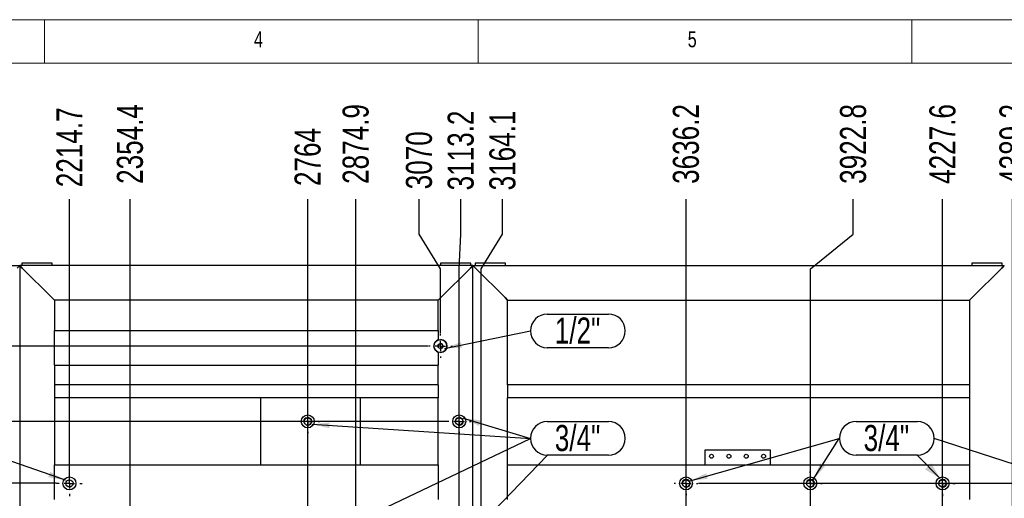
# Model space of a CAD drawing. Header units: millimetres. Extents: x 5 to 1226, y 5 to 415.
# Tile 15 of 61: x 144 to 258, y 360 to 415. Entities that reach past the tile are written whole.
import ezdxf

# ---------------------------------------------------------------- set-up
doc = ezdxf.new("R2010")
doc.units = ezdxf.units.MM
doc.header["$PDSIZE"] = -1
doc.linetypes.add('CENTERX2', pattern=[20.32, 12.7, -2.54, 2.54, -2.54])
for name, color, linetype in [('COTES', 1, 'Continuous'), ('NOTES', 6, 'Continuous'), ('TRAIT-FINS', 9, 'Continuous'), ('TRAIT-MIXTES', 3, 'CENTERX2')]:
    doc.layers.add(name, color=color, linetype=linetype)
doc.layers.add('TRAIT-FORT', color=4, linetype='Continuous', lineweight=25)
doc.styles.add('SLDTEXTSTYLE0', font='TXT', dxfattribs={"width": 0.75})
doc.dimstyles.new('SLDDIMSTYLE1', dxfattribs={"dimtxt": 3, "dimasz": 2, "dimexe": 0, "dimexo": 0.0625, "dimgap": 0.75, "dimtad": 0, "dimtih": 1, "dimtoh": 1, "dimdec": 1, "dimlfac": 20, "dimrnd": 1e-09, "dimzin": 12, "dimdsep": 46, "dimtxsty": 'SLDTEXTSTYLE0', "dimsah": 1, "dimcen": 0.09, "dimadec": 0, "dimazin": 3, "dimtfac": 1, "dimtdec": 1, "dimtofl": 0, "dimtmove": 0, "dimatfit": 3, "dimfxl": 1, "dimfrac": 2, "dimtolj": 1, "dimtzin": 12, "dimarcsym": 0})
doc.dimstyles.new('SLDDIMSTYLE2', dxfattribs={"dimtxt": 3, "dimasz": 2, "dimexe": 0, "dimexo": 0.0625, "dimgap": 0.75, "dimtad": 0, "dimtih": 1, "dimtoh": 1, "dimdec": 0, "dimlfac": 20, "dimrnd": 1e-09, "dimzin": 12, "dimdsep": 46, "dimtxsty": 'SLDTEXTSTYLE0', "dimsah": 1, "dimcen": 0.09, "dimadec": 0, "dimazin": 3, "dimtfac": 1, "dimtdec": 0, "dimtofl": 0, "dimtmove": 0, "dimatfit": 3, "dimfxl": 1, "dimfrac": 2, "dimtolj": 1, "dimtzin": 12, "dimarcsym": 0})
doc.dimstyles.new('SLDDIMSTYLE3', dxfattribs={"dimtxt": 0.18, "dimasz": 2, "dimexe": 0, "dimexo": 0.0625, "dimgap": 0, "dimtad": 0, "dimtih": 1, "dimtoh": 1, "dimdec": 0, "dimrnd": 1e-09, "dimzin": 0, "dimdsep": 46, "dimtxsty": 'Standard', "dimsah": 1, "dimcen": 0.09, "dimadec": 0, "dimazin": 0, "dimtfac": 2, "dimtdec": 0, "dimtofl": 0, "dimtmove": 0, "dimatfit": 3, "dimfxl": 1, "dimfrac": 2, "dimtolj": 1, "dimtzin": 0, "dimarcsym": 0})

# ---------------------------------------------------------------- blocks, each defined once
blk = doc.blocks.new('_D_11')
at = {"layer": 'COTES', "color": 0, "lineweight": -2, "transparency": 16777216}
blk.add_line((149.89, 361.61), (149.89, 394.29), dxfattribs=at)
at = {"layer": 'Defpoints', "color": 0, "transparency": 16777216}
for p in [(149.89, 394.29), (39.16, 386.67), (149.89, 361.55)]:
    blk.add_point(p, dxfattribs=at)
at = {"layer": 'COTES', "color": 0, "transparency": 16777216, "insert": (149.89, 400.29), "char_height": 3, "attachment_point": 5, "rotation": 90, "style": 'SLDTEXTSTYLE0'}
blk.add_mtext('\\A1;2214.7', dxfattribs=at)
blk = doc.blocks.new('_D_12')
at = {"layer": 'COTES', "color": 0, "lineweight": -2, "transparency": 16777216}
blk.add_line((156.88, 315.46), (156.88, 394.29), dxfattribs=at)
at = {"layer": 'Defpoints', "color": 0, "transparency": 16777216}
for p in [(156.88, 394.29), (39.16, 386.67), (156.88, 315.4)]:
    blk.add_point(p, dxfattribs=at)
at = {"layer": 'COTES', "color": 0, "transparency": 16777216, "insert": (156.88, 400.67), "char_height": 3, "attachment_point": 5, "rotation": 90, "style": 'SLDTEXTSTYLE0'}
blk.add_mtext('\\A1;2354.4', dxfattribs=at)
blk = doc.blocks.new('_D_13')
at = {"layer": 'COTES', "color": 0, "lineweight": -2, "transparency": 16777216}
blk.add_line((177.36, 308.19), (177.36, 394.29), dxfattribs=at)
at = {"layer": 'Defpoints', "color": 0, "transparency": 16777216}
for p in [(177.36, 394.29), (39.16, 386.67), (177.36, 308.13)]:
    blk.add_point(p, dxfattribs=at)
at = {"layer": 'COTES', "color": 0, "transparency": 16777216, "insert": (177.36, 399.17), "char_height": 3, "attachment_point": 5, "rotation": 90, "style": 'SLDTEXTSTYLE0'}
blk.add_mtext('\\A1;2764', dxfattribs=at)
blk = doc.blocks.new('_D_14')
at = {"layer": 'COTES', "color": 0, "lineweight": -2, "transparency": 16777216}
blk.add_line((182.9, 259.45), (182.9, 394.29), dxfattribs=at)
at = {"layer": 'Defpoints', "color": 0, "transparency": 16777216}
for p in [(182.9, 394.29), (39.16, 386.67), (182.9, 259.39)]:
    blk.add_point(p, dxfattribs=at)
at = {"layer": 'COTES', "color": 0, "transparency": 16777216, "insert": (182.9, 400.67), "char_height": 3, "attachment_point": 5, "rotation": 90, "style": 'SLDTEXTSTYLE0'}
blk.add_mtext('\\A1;2874.9', dxfattribs=at)
blk = doc.blocks.new('_D_15')
at = {"layer": 'COTES', "color": 0, "lineweight": -2, "transparency": 16777216}
for p, q in [((190.2, 390.29), (190.2, 394.29)), ((192.66, 386.29), (190.2, 390.29)), ((192.66, 378.81), (192.66, 386.29))]:
    blk.add_line(p, q, dxfattribs=at)
at = {"layer": 'Defpoints', "color": 0, "transparency": 16777216}
for p in [(190.2, 394.29), (39.16, 386.67), (192.66, 378.75)]:
    blk.add_point(p, dxfattribs=at)
at = {"layer": 'COTES', "color": 0, "transparency": 16777216, "insert": (190.2, 398.79), "char_height": 3, "attachment_point": 5, "rotation": 90, "style": 'SLDTEXTSTYLE0'}
blk.add_mtext('\\A1;3070', dxfattribs=at)
blk = doc.blocks.new('_D_16')
at = {"layer": 'COTES', "color": 0, "lineweight": -2, "transparency": 16777216}
for p, q in [((195.01, 390.29), (195.01, 394.29)), ((194.82, 386.29), (195.01, 390.29)), ((194.82, 354.46), (194.82, 386.29))]:
    blk.add_line(p, q, dxfattribs=at)
at = {"layer": 'Defpoints', "color": 0, "transparency": 16777216}
for p in [(195.01, 394.29), (39.16, 386.67), (194.82, 354.4)]:
    blk.add_point(p, dxfattribs=at)
at = {"layer": 'COTES', "color": 0, "transparency": 16777216, "insert": (195.01, 399.92), "char_height": 3, "attachment_point": 5, "rotation": 90, "style": 'SLDTEXTSTYLE0'}
blk.add_mtext('\\A1;3113.2', dxfattribs=at)
blk = doc.blocks.new('_D_17')
at = {"layer": 'COTES', "color": 0, "lineweight": -2, "transparency": 16777216}
for p, q in [((199.82, 390.29), (199.82, 394.29)), ((197.36, 386.29), (199.82, 390.29)), ((197.36, 306.84), (197.36, 386.29))]:
    blk.add_line(p, q, dxfattribs=at)
at = {"layer": 'Defpoints', "color": 0, "transparency": 16777216}
for p in [(199.82, 394.29), (39.16, 386.67), (197.36, 306.78)]:
    blk.add_point(p, dxfattribs=at)
at = {"layer": 'COTES', "color": 0, "transparency": 16777216, "insert": (199.82, 399.92), "char_height": 3, "attachment_point": 5, "rotation": 90, "style": 'SLDTEXTSTYLE0'}
blk.add_mtext('\\A1;3164.1', dxfattribs=at)
blk = doc.blocks.new('_D_18')
at = {"layer": 'COTES', "color": 0, "lineweight": -2, "transparency": 16777216}
blk.add_line((220.97, 313.98), (220.97, 394.29), dxfattribs=at)
at = {"layer": 'Defpoints', "color": 0, "transparency": 16777216}
for p in [(220.97, 394.29), (39.16, 386.67), (220.97, 313.92)]:
    blk.add_point(p, dxfattribs=at)
at = {"layer": 'COTES', "color": 0, "transparency": 16777216, "insert": (220.97, 400.67), "char_height": 3, "attachment_point": 5, "rotation": 90, "style": 'SLDTEXTSTYLE0'}
blk.add_mtext('\\A1;3636.2', dxfattribs=at)
blk = doc.blocks.new('_D_19')
at = {"layer": 'COTES', "color": 0, "lineweight": -2, "transparency": 16777216}
for p, q in [((240.24, 390.29), (240.24, 394.29)), ((235.3, 386.29), (240.24, 390.29)), ((235.3, 315.46), (235.3, 386.29))]:
    blk.add_line(p, q, dxfattribs=at)
at = {"layer": 'Defpoints', "color": 0, "transparency": 16777216}
for p in [(240.24, 394.29), (39.16, 386.67), (235.3, 315.4)]:
    blk.add_point(p, dxfattribs=at)
at = {"layer": 'COTES', "color": 0, "transparency": 16777216, "insert": (240.24, 400.67), "char_height": 3, "attachment_point": 5, "rotation": 90, "style": 'SLDTEXTSTYLE0'}
blk.add_mtext('\\A1;3922.8', dxfattribs=at)
blk = doc.blocks.new('_D_20')
at = {"layer": 'COTES', "color": 0, "lineweight": -2, "transparency": 16777216}
blk.add_line((250.54, 320.41), (250.54, 394.29), dxfattribs=at)
at = {"layer": 'Defpoints', "color": 0, "transparency": 16777216}
for p in [(250.54, 394.29), (39.16, 386.67), (250.54, 320.35)]:
    blk.add_point(p, dxfattribs=at)
at = {"layer": 'COTES', "color": 0, "transparency": 16777216, "insert": (250.54, 400.67), "char_height": 3, "attachment_point": 5, "rotation": 90, "style": 'SLDTEXTSTYLE0'}
blk.add_mtext('\\A1;4227.6', dxfattribs=at)
blk = doc.blocks.new('_D_21')
at = {"layer": 'COTES', "color": 0, "lineweight": -2, "transparency": 16777216}
blk.add_line((258.62, 280.25), (258.62, 394.29), dxfattribs=at)
at = {"layer": 'Defpoints', "color": 0, "transparency": 16777216}
for p in [(258.62, 394.29), (39.16, 386.67), (258.62, 280.19)]:
    blk.add_point(p, dxfattribs=at)
at = {"layer": 'COTES', "color": 0, "transparency": 16777216, "insert": (258.62, 400.67), "char_height": 3, "attachment_point": 5, "rotation": 90, "style": 'SLDTEXTSTYLE0'}
blk.add_mtext('\\A1;4389.2', dxfattribs=at)
blk = doc.blocks.new('_D_22')
at = {"layer": 'COTES', "color": 0, "lineweight": -2, "transparency": 16777216}
blk.add_line((264.82, 319.06), (264.82, 394.29), dxfattribs=at)
at = {"layer": 'Defpoints', "color": 0, "transparency": 16777216}
for p in [(264.82, 394.29), (39.16, 386.67), (264.82, 319)]:
    blk.add_point(p, dxfattribs=at)
at = {"layer": 'COTES', "color": 0, "transparency": 16777216, "insert": (264.82, 400.29), "char_height": 3, "attachment_point": 5, "rotation": 90, "style": 'SLDTEXTSTYLE0'}
blk.add_mtext('\\A1;4513.3', dxfattribs=at)
blk = doc.blocks.new('_D_23')
at = {"layer": 'COTES', "color": 0, "lineweight": -2, "transparency": 16777216}
blk.add_line((273.38, 315.68), (273.38, 394.29), dxfattribs=at)
at = {"layer": 'Defpoints', "color": 0, "transparency": 16777216}
for p in [(273.38, 394.29), (39.16, 386.67), (273.38, 315.62)]:
    blk.add_point(p, dxfattribs=at)
at = {"layer": 'COTES', "color": 0, "transparency": 16777216, "insert": (273.38, 400.67), "char_height": 3, "attachment_point": 5, "rotation": 90, "style": 'SLDTEXTSTYLE0'}
blk.add_mtext('\\A1;4684.4', dxfattribs=at)
blk = doc.blocks.new('_D_24')
at = {"layer": 'COTES', "color": 0, "lineweight": -2, "transparency": 16777216}
blk.add_line((293.97, 378.63), (293.97, 394.29), dxfattribs=at)
at = {"layer": 'Defpoints', "color": 0, "transparency": 16777216}
for p in [(293.97, 394.29), (39.16, 386.67), (293.97, 378.57)]:
    blk.add_point(p, dxfattribs=at)
at = {"layer": 'COTES', "color": 0, "transparency": 16777216, "insert": (293.97, 400.1), "char_height": 3, "attachment_point": 5, "rotation": 90, "style": 'SLDTEXTSTYLE0'}
blk.add_mtext('\\A1;5096.1', dxfattribs=at)
blk = doc.blocks.new('_D_25')
at = {"layer": 'COTES', "color": 0, "lineweight": -2, "transparency": 16777216}
blk.add_line((314.49, 259.17), (314.49, 394.29), dxfattribs=at)
at = {"layer": 'Defpoints', "color": 0, "transparency": 16777216}
for p in [(314.49, 394.29), (39.16, 386.67), (314.49, 259.11)]:
    blk.add_point(p, dxfattribs=at)
at = {"layer": 'COTES', "color": 0, "transparency": 16777216, "insert": (314.49, 400.48), "char_height": 3, "attachment_point": 5, "rotation": 90, "style": 'SLDTEXTSTYLE0'}
blk.add_mtext('\\A1;5506.7', dxfattribs=at)
blk = doc.blocks.new('_D_26')
at = {"layer": 'COTES', "color": 0, "lineweight": -2, "transparency": 16777216}
for p, q in [((332.37, 390.29), (332.37, 394.29)), ((333.12, 386.29), (332.37, 390.29)), ((333.12, 246.99), (333.12, 386.29))]:
    blk.add_line(p, q, dxfattribs=at)
at = {"layer": 'Defpoints', "color": 0, "transparency": 16777216}
for p in [(332.37, 394.29), (39.16, 386.67), (333.12, 246.92)]:
    blk.add_point(p, dxfattribs=at)
at = {"layer": 'COTES', "color": 0, "transparency": 16777216, "insert": (332.37, 400.67), "char_height": 3, "attachment_point": 5, "rotation": 90, "style": 'SLDTEXTSTYLE0'}
blk.add_mtext('\\A1;5879.3', dxfattribs=at)
blk = doc.blocks.new('_D_27')
at = {"layer": 'COTES', "color": 0, "lineweight": -2, "transparency": 16777216}
for p, q in [((337.18, 390.29), (337.18, 394.29)), ((336.42, 386.29), (337.18, 390.29)), ((336.42, 245.51), (336.42, 386.29))]:
    blk.add_line(p, q, dxfattribs=at)
at = {"layer": 'Defpoints', "color": 0, "transparency": 16777216}
for p in [(337.18, 394.29), (39.16, 386.67), (336.42, 245.45)]:
    blk.add_point(p, dxfattribs=at)
at = {"layer": 'COTES', "color": 0, "transparency": 16777216, "insert": (337.18, 400.67), "char_height": 3, "attachment_point": 5, "rotation": 90, "style": 'SLDTEXTSTYLE0'}
blk.add_mtext('\\A1;5945.3', dxfattribs=at)
blk = doc.blocks.new('_D_28')
at = {"layer": 'COTES', "color": 0, "lineweight": -2, "transparency": 16777216}
for p, q in [((358.28, 390.29), (358.28, 394.29)), ((359.79, 386.29), (358.28, 390.29)), ((359.79, 245.51), (359.79, 386.29))]:
    blk.add_line(p, q, dxfattribs=at)
at = {"layer": 'Defpoints', "color": 0, "transparency": 16777216}
for p in [(358.28, 394.29), (39.16, 386.67), (359.79, 245.45)]:
    blk.add_point(p, dxfattribs=at)
at = {"layer": 'COTES', "color": 0, "transparency": 16777216, "insert": (358.28, 400.29), "char_height": 3, "attachment_point": 5, "rotation": 90, "style": 'SLDTEXTSTYLE0'}
blk.add_mtext('\\A1;6412.7', dxfattribs=at)
blk = doc.blocks.new('_D_29')
at = {"layer": 'COTES', "color": 0, "lineweight": -2, "transparency": 16777216}
blk.add_line((363.09, 245.51), (363.09, 394.29), dxfattribs=at)
at = {"layer": 'Defpoints', "color": 0, "transparency": 16777216}
for p in [(363.09, 394.29), (39.16, 386.67), (363.09, 245.45)]:
    blk.add_point(p, dxfattribs=at)
at = {"layer": 'COTES', "color": 0, "transparency": 16777216, "insert": (363.09, 400.67), "char_height": 3, "attachment_point": 5, "rotation": 90, "style": 'SLDTEXTSTYLE0'}
blk.add_mtext('\\A1;6478.7', dxfattribs=at)
blk = doc.blocks.new('_D_34')
at = {"layer": 'COTES', "color": 0, "lineweight": -2, "transparency": 16777216}
for p, q in [((368.41, 361.55), (372.41, 367.43)), ((372.41, 367.43), (376.41, 367.43)), ((222.4, 361.55), (368.41, 361.55))]:
    blk.add_line(p, q, dxfattribs=at)
at = {"layer": 'Defpoints', "color": 0, "transparency": 16777216}
for p in [(366.16, 386.67), (376.41, 367.43), (222.34, 361.55)]:
    blk.add_point(p, dxfattribs=at)
at = {"layer": 'COTES', "color": 0, "transparency": 16777216, "insert": (379.97, 367.43), "char_height": 3, "attachment_point": 5, "style": 'SLDTEXTSTYLE0'}
blk.add_mtext('\\A1;502', dxfattribs=at)
blk = doc.blocks.new('_D_35')
at = {"layer": 'COTES', "color": 0, "lineweight": -2, "transparency": 16777216}
for p, q in [((368.41, 321.06), (372.41, 326.11)), ((372.41, 326.11), (376.41, 326.11)), ((178.77, 321.06), (368.41, 321.06))]:
    blk.add_line(p, q, dxfattribs=at)
at = {"layer": 'Defpoints', "color": 0, "transparency": 16777216}
for p in [(366.16, 386.67), (376.41, 326.11), (178.71, 321.06)]:
    blk.add_point(p, dxfattribs=at)
at = {"layer": 'COTES', "color": 0, "transparency": 16777216, "insert": (381.66, 326.11), "char_height": 3, "attachment_point": 5, "style": 'SLDTEXTSTYLE0'}
blk.add_mtext('\\A1;1312.1', dxfattribs=at)
blk = doc.blocks.new('_D_36')
at = {"layer": 'COTES', "color": 0, "lineweight": -2, "transparency": 16777216}
for p, q in [((368.41, 319), (372.41, 322.3)), ((372.41, 322.3), (376.41, 322.3)), ((251.95, 319), (368.41, 319))]:
    blk.add_line(p, q, dxfattribs=at)
at = {"layer": 'Defpoints', "color": 0, "transparency": 16777216}
for p in [(366.16, 386.67), (376.41, 322.3), (251.89, 319)]:
    blk.add_point(p, dxfattribs=at)
at = {"layer": 'COTES', "color": 0, "transparency": 16777216, "insert": (382.41, 322.3), "char_height": 3, "attachment_point": 5, "style": 'SLDTEXTSTYLE0'}
blk.add_mtext('\\A1;1353.4', dxfattribs=at)
blk = doc.blocks.new('_D_38')
at = {"layer": 'COTES', "color": 0, "lineweight": -2, "transparency": 16777216}
for p, q in [((221.03, 313.92), (368.41, 313.92)), ((368.41, 313.92), (372.41, 307.87)), ((372.41, 307.87), (376.41, 307.87))]:
    blk.add_line(p, q, dxfattribs=at)
at = {"layer": 'Defpoints', "color": 0, "transparency": 16777216}
for p in [(366.16, 386.67), (220.97, 313.92), (376.41, 307.87)]:
    blk.add_point(p, dxfattribs=at)
at = {"layer": 'COTES', "color": 0, "transparency": 16777216, "insert": (380.91, 307.87), "char_height": 3, "attachment_point": 5, "style": 'SLDTEXTSTYLE0'}
blk.add_mtext('\\A1;1455', dxfattribs=at)
blk = doc.blocks.new('_D_39')
at = {"layer": 'COTES', "color": 0, "lineweight": -2, "transparency": 16777216}
for p, q in [((178.77, 306.78), (368.41, 306.78)), ((368.41, 306.78), (372.41, 300.38)), ((372.41, 300.38), (376.41, 300.38))]:
    blk.add_line(p, q, dxfattribs=at)
at = {"layer": 'Defpoints', "color": 0, "transparency": 16777216}
for p in [(366.16, 386.67), (178.71, 306.78), (376.41, 300.38)]:
    blk.add_point(p, dxfattribs=at)
at = {"layer": 'COTES', "color": 0, "transparency": 16777216, "insert": (382.41, 300.38), "char_height": 3, "attachment_point": 5, "style": 'SLDTEXTSTYLE0'}
blk.add_mtext('\\A1;1597.9', dxfattribs=at)
blk = doc.blocks.new('_D_45')
at = {"layer": 'COTES', "color": 0, "lineweight": -2, "transparency": 16777216}
for p, q in [((29.54, 380.25), (25.54, 380.25)), ((33.54, 377.37), (29.54, 380.25)), ((191.22, 377.37), (33.54, 377.37))]:
    blk.add_line(p, q, dxfattribs=at)
at = {"layer": 'Defpoints', "color": 0, "transparency": 16777216}
for p in [(39.16, 386.67), (25.54, 380.25), (191.29, 377.37)]:
    blk.add_point(p, dxfattribs=at)
at = {"layer": 'COTES', "color": 0, "transparency": 16777216, "insert": (20.66, 380.25), "char_height": 3, "attachment_point": 5, "style": 'SLDTEXTSTYLE0'}
blk.add_mtext('\\A1;185.9', dxfattribs=at)
blk = doc.blocks.new('_D_48')
at = {"layer": 'COTES', "color": 0, "lineweight": -2, "transparency": 16777216}
for p, q in [((33.54, 368.69), (29.54, 365.82)), ((193.38, 368.69), (33.54, 368.69)), ((29.54, 365.82), (25.54, 365.82))]:
    blk.add_line(p, q, dxfattribs=at)
at = {"layer": 'Defpoints', "color": 0, "transparency": 16777216}
for p in [(39.16, 386.67), (193.44, 368.69), (25.54, 365.82)]:
    blk.add_point(p, dxfattribs=at)
at = {"layer": 'COTES', "color": 0, "transparency": 16777216, "insert": (20.29, 365.82), "char_height": 3, "attachment_point": 5, "style": 'SLDTEXTSTYLE0'}
blk.add_mtext('\\A1;359.6', dxfattribs=at)
blk = doc.blocks.new('_D_49')
at = {"layer": 'COTES', "color": 0, "lineweight": -2, "transparency": 16777216}
for p, q in [((33.54, 361.55), (29.54, 359.84)), ((148.36, 361.55), (33.54, 361.55)), ((29.54, 359.84), (25.54, 359.84))]:
    blk.add_line(p, q, dxfattribs=at)
at = {"layer": 'Defpoints', "color": 0, "transparency": 16777216}
for p in [(39.16, 386.67), (148.42, 361.55), (25.54, 359.84)]:
    blk.add_point(p, dxfattribs=at)
at = {"layer": 'COTES', "color": 0, "transparency": 16777216, "insert": (20.48, 359.84), "char_height": 3, "attachment_point": 5, "style": 'SLDTEXTSTYLE0'}
blk.add_mtext('\\A1;502.5', dxfattribs=at)
blk = doc.blocks.new('_D_50')
at = {"layer": 'COTES', "color": 0, "lineweight": -2, "transparency": 16777216}
blk.add_line((193.28, 354.4), (25.54, 354.4), dxfattribs=at)
at = {"layer": 'Defpoints', "color": 0, "transparency": 16777216}
for p in [(39.16, 386.67), (25.54, 354.4), (193.34, 354.4)]:
    blk.add_point(p, dxfattribs=at)
at = {"layer": 'COTES', "color": 0, "transparency": 16777216, "insert": (20.29, 354.4), "char_height": 3, "attachment_point": 5, "style": 'SLDTEXTSTYLE0'}
blk.add_mtext('\\A1;645.4', dxfattribs=at)
blk = doc.blocks.new('_D_54')
at = {"layer": 'COTES', "color": 0, "lineweight": -2, "transparency": 16777216}
blk.add_line((156.81, 313.92), (25.54, 313.92), dxfattribs=at)
at = {"layer": 'Defpoints', "color": 0, "transparency": 16777216}
for p in [(39.16, 386.67), (25.54, 313.92), (156.88, 313.92)]:
    blk.add_point(p, dxfattribs=at)
at = {"layer": 'COTES', "color": 0, "transparency": 16777216, "insert": (21.04, 313.92), "char_height": 3, "attachment_point": 5, "style": 'SLDTEXTSTYLE0'}
blk.add_mtext('\\A1;1455', dxfattribs=at)
blk = doc.blocks.new('_D_56')
at = {"layer": 'COTES', "color": 0, "lineweight": -2, "transparency": 16777216}
for p, q in [((29.54, 260.49), (25.54, 260.49)), ((33.54, 259.39), (29.54, 260.49)), ((182.84, 259.39), (33.54, 259.39))]:
    blk.add_line(p, q, dxfattribs=at)
at = {"layer": 'Defpoints', "color": 0, "transparency": 16777216}
for p in [(39.16, 386.67), (25.54, 260.49), (182.9, 259.39)]:
    blk.add_point(p, dxfattribs=at)
at = {"layer": 'COTES', "color": 0, "transparency": 16777216, "insert": (19.16, 260.49), "char_height": 3, "attachment_point": 5, "style": 'SLDTEXTSTYLE0'}
blk.add_mtext('\\A1;2545.7', dxfattribs=at)
blk = doc.blocks.new('SW_NOTE_9')
at = {"layer": 'NOTES', "color": 0}
for p, q in [((-8.99, 1.94), (-1.94, 1.94)), ((-1.94, -1.94), (-8.99, -1.94))]:
    blk.add_line(p, q, dxfattribs=at)
for centre, start, end in [((-8.99, 0), 90, 270), ((-1.94, 0), 270, 90)]:
    blk.add_arc(centre, 1.94, start, end, dxfattribs=at)
at = {"layer": 'NOTES', "color": 0, "insert": (-5.51, 1.54), "char_height": 3, "attachment_point": 2, "style": 'SLDTEXTSTYLE0'}
blk.add_mtext('3/4"', dxfattribs=at)
blk = doc.blocks.new('SW_NOTE_16')
at = {"layer": 'NOTES', "color": 0}
for p, q in [((1.94, 1.94), (8.99, 1.94)), ((8.99, -1.94), (1.94, -1.94))]:
    blk.add_line(p, q, dxfattribs=at)
for centre, start, end in [((1.94, 0), 90, 270), ((8.99, 0), 270, 90)]:
    blk.add_arc(centre, 1.94, start, end, dxfattribs=at)
at = {"layer": 'NOTES', "color": 0, "insert": (5.43, 1.54), "char_height": 3, "attachment_point": 2, "style": 'SLDTEXTSTYLE0'}
blk.add_mtext('1/2"', dxfattribs=at)
blk = doc.blocks.new('SW_NOTE_17')
at = {"layer": 'NOTES', "color": 0}
for p, q in [((1.94, 1.94), (8.99, 1.94)), ((8.99, -1.94), (1.94, -1.94))]:
    blk.add_line(p, q, dxfattribs=at)
for centre, start, end in [((1.94, 0), 90, 270), ((8.99, 0), 270, 90)]:
    blk.add_arc(centre, 1.94, start, end, dxfattribs=at)
at = {"layer": 'NOTES', "color": 0, "insert": (5.43, 1.54), "char_height": 3, "attachment_point": 2, "style": 'SLDTEXTSTYLE0'}
blk.add_mtext('3/4"', dxfattribs=at)
blk = doc.blocks.new('SW_CENTERMARKSYMBOL_3')
at = {"layer": 'TRAIT-MIXTES', "color": 0}
for p, q in [((0, 1.2), (0, 1.475)), ((-1.2, 0), (-1.475, 0)), ((0, 0), (-0.6, 0)), ((0, 0), (0, 0.6)), ((0, 0), (0, -0.6)), ((0, 0), (0.6, 0)), ((1.2, 0), (1.475, 0)), ((0, -1.2), (0, -1.475))]:
    blk.add_line(p, q, dxfattribs=at)
blk = doc.blocks.new('SW_CENTERMARKSYMBOL_19')
at = {"layer": 'TRAIT-MIXTES', "color": 0}
for p, q in [((0, 1.2), (0, 1.35)), ((-1.2, 0), (-1.35, 0)), ((0, 0), (-0.6, 0)), ((0, 0), (0, 0.6)), ((0, 0), (0, -0.6)), ((0, 0), (0.6, 0)), ((1.2, 0), (1.35, 0)), ((0, -1.2), (0, -1.35))]:
    blk.add_line(p, q, dxfattribs=at)
blk = doc.blocks.new('SW_CENTERMARKSYMBOL_22')
at = {"layer": 'TRAIT-MIXTES', "color": 0}
for p, q in [((0, 1.2), (0, 1.375)), ((-1.2, 0), (-1.375, 0)), ((0, 0), (-0.6, 0)), ((0, 0), (0, 0.6)), ((0, 0), (0, -0.6)), ((0, 0), (0.6, 0)), ((1.2, 0), (1.375, 0)), ((0, -1.2), (0, -1.375))]:
    blk.add_line(p, q, dxfattribs=at)
blk = doc.blocks.new('SW_CENTERMARKSYMBOL_23')
at = {"layer": 'TRAIT-MIXTES', "color": 0}
for p, q in [((0, 1.2), (0, 1.375)), ((-1.2, 0), (-1.375, 0)), ((0, 0), (-0.6, 0)), ((0, 0), (0, 0.6)), ((0, 0), (0, -0.6)), ((0, 0), (0.6, 0)), ((1.2, 0), (1.375, 0)), ((0, -1.2), (0, -1.375))]:
    blk.add_line(p, q, dxfattribs=at)
blk = doc.blocks.new('SW_CENTERMARKSYMBOL_24')
at = {"layer": 'TRAIT-MIXTES', "color": 0}
for p, q in [((0, 1.2), (0, 1.375)), ((-1.2, 0), (-1.375, 0)), ((0, 0), (-0.6, 0)), ((0, 0), (0, 0.6)), ((0, 0), (0, -0.6)), ((0, 0), (0.6, 0)), ((1.2, 0), (1.375, 0)), ((0, -1.2), (0, -1.375))]:
    blk.add_line(p, q, dxfattribs=at)
blk = doc.blocks.new('SW_CENTERMARKSYMBOL_25')
at = {"layer": 'TRAIT-MIXTES', "color": 0}
for p, q in [((0, 1.2), (0, 1.375)), ((-1.2, 0), (-1.375, 0)), ((0, 0), (-0.6, 0)), ((0, 0), (0, 0.6)), ((0, 0), (0, -0.6)), ((0, 0), (0.6, 0)), ((1.2, 0), (1.375, 0)), ((0, -1.2), (0, -1.375))]:
    blk.add_line(p, q, dxfattribs=at)
blk = doc.blocks.new('SW_CENTERMARKSYMBOL_26')
at = {"layer": 'TRAIT-MIXTES', "color": 0}
for p, q in [((0, 1.2), (0, 1.475)), ((-1.2, 0), (-1.475, 0)), ((0, 0), (-0.6, 0)), ((0, 0), (0, 0.6)), ((0, 0), (0, -0.6)), ((0, 0), (0.6, 0)), ((1.2, 0), (1.475, 0)), ((0, -1.2), (0, -1.475))]:
    blk.add_line(p, q, dxfattribs=at)

msp = doc.modelspace()

# ---------------------------------------------------------------- linework, layer by layer
at = {"lineweight": 18}
for p, q in [((589, 415), (5, 415)), ((147, 410), (147, 415)), ((197, 415), (197, 410)), ((247, 410), (247, 415)), ((584, 410), (10, 410))]:
    msp.add_line(p, q, dxfattribs=at)
at = {"layer": 'NOTES'}
msp.add_line((247.6306, 364.7871), (250.2761, 362.0878), dxfattribs=at)
at = {"layer": 'TRAIT-FINS', "lineweight": 18}
for centre, radius in [((192.6601, 377.3735), 0.3175), ((177.3567, 368.6883), 0.4762), ((194.8187, 368.6883), 0.4762), ((220.9664, 361.546), 0.4762), ((235.2973, 361.546), 0.4762), ((250.5374, 361.546), 0.4762)]:
    msp.add_arc(centre, radius, 255, 195, dxfattribs=at)
at = {"layer": 'TRAIT-FINS'}
msp.add_solid([(250.2761, 362.0878), (249.2333, 363.8662), (248.5191, 363.1662)], dxfattribs=at)
at = {"layer": 'TRAIT-FORT', "lineweight": 25}
for p, q in [((92.6582, 386.6705), (144.1582, 386.6705)), ((144.1582, 386.6705), (143.8582, 386.3705)), ((144.1582, 386.6705), (144.1582, 243.1705)), ((144.1582, 386.6705), (144.4582, 386.3705)), ((196.4082, 386.6705), (144.1582, 386.6705)), ((144.4582, 386.3705), (144.1582, 386.6705)), ((147.9082, 386.9205), (144.4082, 386.9205)), ((144.4082, 386.9205), (144.4082, 386.6705)), ((144.4582, 386.3705), (147.8582, 382.9705)), ((147.9082, 386.6705), (147.9082, 386.9205)), ((192.6582, 386.9205), (192.6582, 386.6705)), ((196.1582, 386.9205), (192.6582, 386.9205)), ((192.7082, 382.9705), (196.1082, 386.3705)), ((196.1082, 386.3705), (196.4082, 386.6705)), ((196.4082, 386.6705), (196.1082, 386.3705)), ((196.1582, 386.6705), (196.1582, 386.9205)), ((196.4082, 386.6705), (257.6582, 386.6705)), ((196.7082, 386.3705), (196.4082, 386.6705)), ((196.4082, 243.1705), (196.4082, 386.6705)), ((196.4082, 386.6705), (196.7082, 386.3705)), ((200.1582, 386.9205), (196.6582, 386.9205)), ((196.6582, 386.9205), (196.6582, 386.6705)), ((200.1082, 382.9705), (196.7082, 386.3705)), ((200.1582, 386.6705), (200.1582, 386.9205)), ((253.9082, 386.9205), (253.9082, 386.6705)), ((257.4082, 386.9205), (253.9082, 386.9205)), ((253.9582, 382.9705), (257.3582, 386.3705)), ((257.3582, 386.3705), (257.6582, 386.6705)), ((257.6582, 386.6705), (257.3582, 386.3705)), ((257.4082, 386.6705), (257.4082, 386.9205)), ((147.8582, 382.9705), (148.1582, 382.6705)), ((148.1582, 382.6705), (147.8582, 382.9705)), ((148.1582, 382.6705), (148.1582, 379.1705)), ((192.4082, 382.6705), (148.1582, 382.6705)), ((192.4082, 382.6705), (192.7082, 382.9705)), ((192.7082, 382.9705), (192.4082, 382.6705)), ((192.4082, 379.1705), (192.4082, 382.6705)), ((200.4082, 382.6705), (200.1082, 382.9705)), ((200.1082, 382.9705), (200.4082, 382.6705)), ((200.4082, 382.6705), (253.6582, 382.6705)), ((200.4082, 372.9205), (200.4082, 382.6705)), ((253.6582, 382.6705), (253.9582, 382.9705)), ((253.9582, 382.9705), (253.6582, 382.6705)), ((253.6582, 382.6705), (253.6582, 372.9205)), ((148.1582, 379.1705), (192.4082, 379.1705)), ((148.1582, 378.8705), (148.1582, 379.1705)), ((192.4082, 379.1705), (192.4082, 378.8705)), ((148.1582, 375.4705), (148.1582, 378.8705)), ((192.4082, 378.8705), (192.4082, 378.08)), ((192.6949, 378.1222), (192.7082, 378.122)), ((192.4082, 376.6671), (192.4082, 375.4705)), ((148.1582, 375.1705), (148.1582, 375.4705)), ((148.1582, 375.1705), (148.1582, 372.9205)), ((148.1582, 375.1705), (192.4082, 375.1705)), ((192.4082, 375.4705), (192.4082, 375.1705)), ((192.4082, 372.9205), (192.4082, 375.1705)), ((192.4082, 372.9205), (148.1582, 372.9205)), ((148.1582, 372.9205), (148.1582, 372.6205)), ((148.1582, 372.6205), (148.1582, 371.7205)), ((192.4082, 372.9205), (192.4082, 372.6205)), ((192.4082, 372.6205), (192.4082, 371.7205)), ((200.4082, 372.9205), (200.4082, 372.6205)), ((253.6582, 372.9205), (200.4082, 372.9205)), ((200.4082, 372.6205), (200.4082, 371.7205)), ((253.6582, 372.9205), (253.6582, 372.6205)), ((253.6582, 372.6205), (253.6582, 371.7205)), ((148.1582, 371.7205), (148.1582, 371.4205)), ((148.1582, 371.4205), (148.1582, 363.6705)), ((171.9082, 371.4205), (148.1582, 371.4205)), ((183.4082, 371.4205), (171.9082, 371.4205)), ((171.9082, 371.4205), (171.9082, 363.6705)), ((192.4082, 371.4205), (183.4082, 371.4205)), ((183.4082, 371.4205), (183.4082, 363.6705)), ((192.4082, 371.7205), (192.4082, 371.4205)), ((192.4082, 363.6705), (192.4082, 371.4205)), ((200.4082, 371.7205), (200.4082, 371.4205)), ((200.4082, 363.6705), (200.4082, 371.4205)), ((253.6582, 371.4205), (200.4082, 371.4205)), ((253.6582, 371.7205), (253.6582, 371.4205)), ((253.6582, 371.4205), (253.6582, 363.6705)), ((223.1582, 363.6705), (223.1582, 365.4205)), ((223.1582, 365.4205), (230.6582, 365.4205)), ((230.6582, 365.4205), (230.6582, 363.6705)), ((148.1582, 363.6705), (171.9082, 363.6705)), ((148.1582, 363.3705), (148.1582, 363.6705)), ((148.1582, 359.9705), (148.1582, 363.3705)), ((171.9082, 363.6705), (183.4082, 363.6705)), ((183.4082, 363.6705), (192.4082, 363.6705)), ((192.4082, 363.6705), (192.4082, 363.3705)), ((192.4082, 363.3705), (192.4082, 359.9705)), ((200.4082, 363.6705), (253.6582, 363.6705)), ((200.4082, 363.3705), (200.4082, 363.6705)), ((200.4082, 359.9705), (200.4082, 363.3705)), ((253.6582, 363.6705), (253.6582, 363.3705)), ((253.6582, 363.3705), (253.6582, 359.9705)), ((148.1582, 359.6705), (148.1582, 359.9705)), ((192.4082, 359.9705), (192.4082, 359.6705)), ((200.4082, 359.6705), (200.4082, 359.9705)), ((253.6582, 359.9705), (253.6582, 359.6705))]:
    msp.add_line(p, q, dxfattribs=at)
for centre, radius in [((192.6601, 377.3735), 0.75), ((192.6601, 377.3735), 0.2679), ((177.3567, 368.6883), 0.75), ((177.3567, 368.6883), 0.4167), ((194.8187, 368.6883), 0.75), ((194.8187, 368.6883), 0.4167), ((223.9082, 364.6705), 0.225), ((225.9082, 364.6705), 0.225), ((227.9082, 364.6705), 0.225), ((229.9082, 364.6705), 0.225), ((149.8926, 361.546), 0.75), ((220.9664, 361.546), 0.75), ((235.2973, 361.546), 0.75), ((250.5374, 361.546), 0.75), ((149.8926, 361.546), 0.4167), ((220.9664, 361.546), 0.4167), ((235.2973, 361.546), 0.4167), ((250.5374, 361.546), 0.4167)]:
    msp.add_circle(centre, radius, dxfattribs=at)
for start, end in [(109.624074, 250.375926), (273.678201, 86.321799)]:
    msp.add_arc((192.6601, 377.3735), 0.75, start, end, dxfattribs=at)
msp.add_open_spline([(192.7082, 376.6251), (192.6757, 376.6239), (192.6279, 376.6221), (192.5874, 376.6278), (192.5745, 376.6296)], degree=3, knots=[0, 0, 0, 0, 0.68055478, 1, 1, 1, 1], dxfattribs=at)

# ---------------------------------------------------------------- block references
at = {"layer": 'NOTES'}
for name, p in [('SW_NOTE_16', (203.0377, 379.1249)), ('SW_NOTE_17', (203.0377, 366.7312)), ('SW_NOTE_9', (249.5747, 366.7312))]:
    msp.add_blockref(name, p, dxfattribs=at)
at = {"layer": 'TRAIT-MIXTES'}
for name, p in [('SW_CENTERMARKSYMBOL_23', (192.6601, 377.3735)), ('SW_CENTERMARKSYMBOL_19', (177.3567, 368.6883)), ('SW_CENTERMARKSYMBOL_22', (194.8187, 368.6883)), ('SW_CENTERMARKSYMBOL_3', (149.8926, 361.546)), ('SW_CENTERMARKSYMBOL_24', (220.9664, 361.546)), ('SW_CENTERMARKSYMBOL_25', (235.2973, 361.546)), ('SW_CENTERMARKSYMBOL_26', (250.5374, 361.546))]:
    msp.add_blockref(name, p, dxfattribs=at)

# ---------------------------------------------------------------- texts
at = {"layer": 'NOTES', "char_height": 1.8521, "attachment_point": 1, "style": 'SLDTEXTSTYLE0'}
for s, insert in [('4', (171.1667, 413.668)), ('5', (221.1667, 413.668))]:
    msp.add_mtext(s, dxfattribs=dict(at, insert=insert))

# ---------------------------------------------------------------- dimensions: what is measured, and where the dimension line sits
at = {"layer": 'COTES'}
for feature_location, offset, dtype, origin, dimstyle, picture, middle in [((156.8774, 315.3963), (0, 78.8958), 1, (39.1582, 386.6705), 'SLDDIMSTYLE1', '_D_12', (156.8774, 400.6671)), ((182.905, 259.3855), (0, 134.9066), 1, (39.1582, 386.6705), 'SLDDIMSTYLE1', '_D_14', (182.905, 400.6671)), ((220.9664, 313.9213), (0, 80.3708), 1, (39.1582, 386.6705), 'SLDDIMSTYLE1', '_D_18', (220.9664, 400.6671)), ((235.2973, 315.3963), (4.9427, 78.8958), 1, (39.1582, 386.6705), 'SLDDIMSTYLE1', '_D_19', (240.24, 400.6671)), ((250.5374, 320.3524), (0, 73.9397), 1, (39.1582, 386.6705), 'SLDDIMSTYLE1', '_D_20', (250.5374, 400.6671)), ((258.6189, 280.188), (0, 114.1041), 1, (39.1582, 386.6705), 'SLDDIMSTYLE1', '_D_21', (258.6189, 400.6671)), ((273.3758, 315.6219), (0, 78.6703), 1, (39.1582, 386.6705), 'SLDDIMSTYLE1', '_D_23', (273.3758, 400.6671)), ((333.1217, 246.9243), (-0.7541, 147.3678), 1, (39.1582, 386.6705), 'SLDDIMSTYLE1', '_D_26', (332.3677, 400.6671)), ((336.4237, 245.4493), (0.7541, 148.8428), 1, (39.1582, 386.6705), 'SLDDIMSTYLE1', '_D_27', (337.1778, 400.6671)), ((363.0937, 245.4493), (0, 148.8428), 1, (39.1582, 386.6705), 'SLDDIMSTYLE1', '_D_29', (363.0937, 400.6671)), ((314.492, 259.1087), (0, 135.1834), 1, (39.1582, 386.6705), 'SLDDIMSTYLE1', '_D_25', (314.492, 400.4796)), ((149.8926, 361.546), (0, 32.7461), 1, (39.1582, 386.6705), 'SLDDIMSTYLE1', '_D_11', (149.8926, 400.2921)), ((264.8244, 319.0024), (0, 75.2897), 1, (39.1582, 386.6705), 'SLDDIMSTYLE1', '_D_22', (264.8244, 400.2921)), ((359.7917, 245.4493), (-1.5081, 148.8428), 1, (39.1582, 386.6705), 'SLDDIMSTYLE1', '_D_28', (358.2836, 400.2921)), ((293.9655, 378.5723), (0, 15.7199), 1, (39.1582, 386.6705), 'SLDDIMSTYLE1', '_D_24', (293.9655, 400.1046)), ((194.8187, 354.4013), (0.1932, 39.8909), 1, (39.1582, 386.6705), 'SLDDIMSTYLE1', '_D_16', (195.0119, 399.9171)), ((197.3637, 306.7778), (2.4584, 87.5143), 1, (39.1582, 386.6705), 'SLDDIMSTYLE1', '_D_17', (199.822, 399.9171)), ((177.3567, 308.1278), (0, 86.1643), 1, (39.1582, 386.6705), 'SLDDIMSTYLE1', '_D_13', (177.3567, 399.1671)), ((192.6601, 378.7485), (-2.4584, 15.5436), 1, (39.1582, 386.6705), 'SLDDIMSTYLE1', '_D_15', (190.2018, 398.7921)), ((182.905, 259.3855), (-157.3654, 1.1031), 0, (39.1582, 386.6705), 'SLDDIMSTYLE1', '_D_56', (19.1645, 260.4886)), ((193.4437, 368.6883), (-167.9041, -2.8726), 0, (39.1582, 386.6705), 'SLDDIMSTYLE1', '_D_48', (20.2895, 365.8157)), ((193.3437, 354.4013), (-167.8041, 0), 0, (39.1582, 386.6705), 'SLDDIMSTYLE1', '_D_50', (20.2895, 354.4013)), ((148.4176, 361.546), (-122.8781, -1.7065), 0, (39.1582, 386.6705), 'SLDDIMSTYLE1', '_D_49', (20.477, 359.8395)), ((191.2851, 377.3735), (-165.7456, 2.8726), 0, (39.1582, 386.6705), 'SLDDIMSTYLE1', '_D_45', (20.6645, 380.2461)), ((156.8774, 313.9213), (-131.3378, 0), 0, (39.1582, 386.6705), 'SLDDIMSTYLE1', '_D_54', (21.0395, 313.9213)), ((178.7067, 321.0648), (197.7015, 5.049), 0, (366.1582, 386.6705), 'SLDDIMSTYLE1', '_D_35', (381.6582, 326.1139)), ((178.7067, 306.7778), (197.7015, -6.3947), 0, (366.1582, 386.6705), 'SLDDIMSTYLE1', '_D_39', (382.4082, 300.3831)), ((220.9664, 313.9213), (155.4418, -6.0485), 0, (366.1582, 386.6705), 'SLDDIMSTYLE1', '_D_38', (380.9082, 307.8728)), ((222.3414, 361.546), (154.0668, 5.8839), 0, (366.1582, 386.6705), 'SLDDIMSTYLE2', '_D_34', (379.9707, 367.43)), ((251.8874, 319.0024), (124.5209, 3.3008), 0, (366.1582, 386.6705), 'SLDDIMSTYLE1', '_D_36', (382.4082, 322.3032))]:
    dim = msp.add_ordinate_dim(feature_location=feature_location, offset=offset, dtype=dtype, origin=origin, dimstyle=dimstyle, dxfattribs=at)
    dim.commit()
    dim.dimension.update_dxf_attribs({"geometry": picture, "text_midpoint": middle})

# ---------------------------------------------------------------- leaders
at = {"layer": 'NOTES'}
for points in [[(193.1254, 377.1062), (203.0377, 379.1249)], [(195.2936, 369.0688), (203.0377, 366.7312)], [(149.4404, 361.8974), (130.1337, 368.6753)], [(177.8835, 368.358), (203.0377, 366.7312)], [(177.816, 354.712), (203.0377, 366.7312)], [(221.4518, 361.842), (238.6391, 366.7312)], [(235.6434, 361.9845), (238.6391, 366.7312)], [(264.341, 361.9419), (249.5747, 366.7312)], [(195.3169, 354.7946), (204.9818, 364.7871)]]:
    msp.add_leader(points, dimstyle='SLDDIMSTYLE3', dxfattribs=at)

doc.saveas('drawing.dxf')
